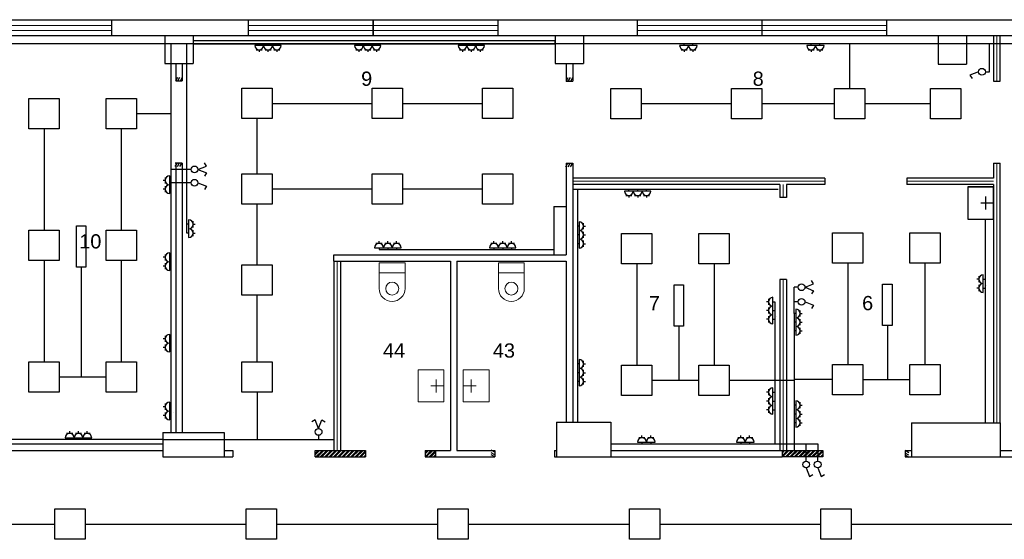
# Model space of a CAD drawing. Header units: millimetres. Extents: x -134161 to 355560, y -27497 to 30328.
# Tile 46 of 95: x 27472 to 42696, y 7842 to 15882. Entities that reach past the tile are written whole.
import ezdxf

# ---------------------------------------------------------------- set-up
doc = ezdxf.new("R2010")
doc.units = ezdxf.units.MM
for name, color, linetype, lineweight in [('1_eksplikacija', 8, 'CONTINUOUS', 15), ('1_ESOSAS_SIENAS', 7, 'CONTINUOUS', 30), ('1_PROJ_SIENAS', 6, 'CONTINUOUS', 25), ('1_sanehnika', 8, 'CONTINUOUS', 15), ('_plans', 7, 'CONTINUOUS', 5), ('AVK-A_uzdevums', 1, 'CONTINUOUS', 30), ('AVK-V_uzdevums', 5, 'CONTINUOUS', 30)]:
    doc.layers.add(name, color=color, linetype=linetype, lineweight=lineweight)
doc.styles.add('PBL', font='arial.ttf')
doc.linetypes.add('BATTING', pattern='A,0.00254,-2.54,[134,ltypeshp.shx,S=2.54,R=0,X=-2.54,Y=0],-5.08,[134,ltypeshp.shx,S=2.54,R=180,X=2.54,Y=0],-2.54', length=10.16254)

# ---------------------------------------------------------------- blocks, each defined once
blk = doc.blocks.new('izlietne')
at = {"layer": '1_ESOSAS_SIENAS', "color": 0}
for p, q in [((-250.4, -398.68), (-250.4, 0)), ((250.5, 0), (-250.4, 0)), ((-250.4, 0), (-250.4, -398.68)), ((0, -197.63), (0, 0)), ((250.5, -398.68), (250.5, 0)), ((250.5, -398.68), (250.5, 0)), ((102.4, -120.05), (-98.7, -120.05)), ((-250.4, -398.68), (250.5, -398.68))]:
    blk.add_line(p, q, dxfattribs=at)
blk = doc.blocks.new('3stavs_sak')
at = {"layer": '1_ESOSAS_SIENAS', "linetype": 'ByBlock', "lineweight": 0}
h = blk.add_hatch(dxfattribs=at)
h.set_pattern_fill('ANSI32', color=8, scale=5, style=0)
h.set_pattern_definition([(45, (-12234.51, 33190.82), (-33.67596, 33.67596), []), (45, (-12212.057, 33190.82), (-33.67596, 33.67596), [])])
h.paths.add_polyline_path([(33741, 9215), (33741, 9116), (33902, 9116), (33902, 9215)])
h.paths.add_polyline_path([(32039, 9215), (32039, 9116), (32821, 9116), (32821, 9215)])
h = blk.add_hatch(dxfattribs=at)
h.set_pattern_fill('ANSI32', color=8, scale=5, style=0)
h.set_pattern_definition([(45, (-4095.89, 33194.42), (-33.67596, 33.67596), []), (45, (-4073.437, 33194.42), (-33.67596, 33.67596), [])])
h.paths.add_polyline_path([(39891, 9116), (39891, 9215), (39261, 9215), (39261, 9116)])
at = {"layer": '1_ESOSAS_SIENAS', "color": 0}
for p, q in [((0, 15882), (66671, 15882)), ((28889, 15882), (28889, 15635)), ((31002, 15882), (31002, 15635)), ((32932, 15882), (32932, 15635)), ((32935, 15882), (32935, 15635)), ((34865, 15882), (34865, 15635)), ((37017, 15882), (37017, 15635)), ((38947, 15882), (38947, 15635)), ((38947, 15882), (38947, 15635)), ((40876, 15882), (40876, 15635)), ((250, 15635), (34988, 15635)), ((29715, 15635), (29715, 15205)), ((30152, 15635), (30152, 15205)), ((34812, 15635), (37052, 15635)), ((35750, 15635), (35750, 15205)), ((36191, 15635), (36191, 15205)), ((36953, 15635), (59595, 15635)), ((41674, 15624), (41674, 15194)), ((42111, 15624), (42111, 15194)), ((29715, 15205), (30152, 15205)), ((29884, 15205), (29884, 14934)), ((29983, 15205), (29983, 14934)), ((35750, 15205), (36191, 15205)), ((35920, 15205), (35920, 14931)), ((36022, 15205), (36022, 14931)), ((41674, 15194), (42111, 15194)), ((29884, 13664), (29884, 9493)), ((29983, 13664), (29983, 9497)), ((35920, 13662), (35920, 12245)), ((36022, 13662), (36022, 9655)), ((35729, 12993), (35729, 12245)), ((35729, 12993), (35920, 12993)), ((32331, 12245), (35920, 12245)), ((32331, 12146), (32331, 12245)), ((32331, 12146), (34131, 12146)), ((34131, 12146), (34131, 9215)), ((34230, 12146), (34230, 9215)), ((34230, 12146), (35920, 12146)), ((35920, 12146), (35920, 9655)), ((35772, 9655), (35772, 9116)), ((35772, 9655), (36611, 9655)), ((36611, 9655), (36611, 9116)), ((41261, 9645), (41261, 9116)), ((41261, 9645), (42630, 9645)), ((42630, 9645), (42630, 9116)), ((29683, 9497), (30632, 9497)), ((29683, 9497), (29683, 9116)), ((30632, 9497), (30632, 9116)), ((27023, 9317), (29683, 9317)), ((26825, 9215), (29683, 9215)), ((30632, 9215), (30769, 9215)), ((30769, 9215), (30769, 9116)), ((33902, 9215), (34131, 9215)), ((34230, 9215), (34819, 9215)), ((35740, 9215), (35772, 9215)), ((35740, 9215), (35740, 9116)), ((36611, 9215), (39261, 9215)), ((39261, 9215), (39261, 9116)), ((41161, 9215), (41261, 9215)), ((42630, 9215), (43326, 9215)), ((29683, 9116), (30769, 9116)), ((33902, 9116), (34819, 9116)), ((35740, 9116), (39261, 9116)), ((41161, 9116), (43326, 9116))]:
    blk.add_line(p, q, dxfattribs=at)
at = {"layer": '1_ESOSAS_SIENAS', "color": 0, "lineweight": 5}
for p, q in [((26959, 15794), (28889, 15794)), ((26959, 15713), (28889, 15713)), ((31002, 15794), (32932, 15794)), ((31002, 15713), (32932, 15713)), ((32935, 15794), (34865, 15794)), ((32935, 15713), (34865, 15713)), ((37017, 15794), (38947, 15794)), ((37017, 15713), (38947, 15713)), ((38947, 15794), (40876, 15794)), ((38947, 15713), (40876, 15713))]:
    blk.add_line(p, q, dxfattribs=at)
at = {"layer": '1_PROJ_SIENAS', "linetype": 'ByBlock'}
for p, q in [((32483, 15635), (32583, 15635)), ((42530, 15635), (42530, 14931)), ((42630, 14931), (42630, 15635)), ((29884, 14934), (29916, 14990)), ((29884, 14934), (29983, 14934)), ((29917, 14934), (29949, 14990)), ((29956, 14934), (29989, 14990)), ((35920, 14931), (35952, 14987)), ((35920, 14931), (36022, 14931)), ((35953, 14931), (35986, 14987)), ((35993, 14931), (36025, 14987)), ((42530, 14931), (42630, 14931)), ((29878, 13665), (29977, 13665)), ((29878, 13609), (29910, 13665)), ((29884, 13665), (29983, 13665)), ((29911, 13609), (29943, 13665)), ((29950, 13609), (29983, 13665)), ((35917, 13606), (35949, 13662)), ((35920, 13662), (36022, 13662)), ((35951, 13606), (35983, 13662)), ((35990, 13606), (36022, 13662)), ((42530, 13661), (42530, 13431)), ((42530, 13661), (42630, 13661)), ((42630, 9645), (42630, 13661)), ((39921, 13432), (36022, 13432)), ((39921, 13432), (39921, 13331)), ((42530, 13431), (41191, 13431)), ((41191, 13431), (41191, 13331)), ((39226, 13332), (36022, 13332)), ((39226, 13332), (39226, 13132)), ((39921, 13332), (39326, 13332)), ((39326, 13332), (39326, 13132)), ((42530, 13331), (41191, 13331)), ((42530, 13331), (42530, 9645)), ((39326, 13132), (39226, 13132)), ((32331, 12146), (32331, 9215)), ((32431, 12146), (32431, 9215)), ((39326, 11862), (39226, 11862)), ((39226, 11862), (39226, 9215)), ((39326, 11862), (39326, 9215)), ((32039, 9215), (32821, 9215)), ((32039, 9116), (32039, 9215)), ((32821, 9215), (32821, 9116)), ((33741, 9215), (33902, 9215)), ((33741, 9215), (33741, 9116)), ((33902, 9215), (33902, 9116)), ((34819, 9188), (34763, 9221)), ((34819, 9149), (34763, 9181)), ((34819, 9116), (34763, 9148)), ((34819, 9215), (34819, 9116)), ((39261, 9215), (39891, 9215)), ((39891, 9215), (39891, 9116)), ((41161, 9215), (41161, 9116)), ((41217, 9182), (41161, 9215)), ((41217, 9143), (41161, 9175)), ((41217, 9110), (41161, 9142)), ((32039, 9116), (32821, 9116)), ((33741, 9116), (33902, 9116)), ((39891, 9116), (39261, 9116))]:
    blk.add_line(p, q, dxfattribs=at)
at = {"layer": '1_PROJ_SIENAS', "color": 8, "linetype": 'BATTING', "lineweight": 0, "ltscale": 3}
for p, q in [((42580, 15635), (42580, 14931)), ((42580, 13661), (42580, 9645)), ((39921, 13382), (36022, 13382)), ((39276, 13332), (39276, 13132)), ((42530, 13381), (41191, 13381)), ((32381, 12146), (32381, 9215)), ((39276, 11862), (39276, 9215))]:
    blk.add_line(p, q, dxfattribs=at)
at = {"layer": '1_sanehnika', "color": 8, "lineweight": 0}
for p, q in [((33032, 12121), (33032, 11723)), ((33431, 12121), (33032, 12121)), ((33431, 12121), (33431, 11723)), ((34876, 12121), (34876, 11723)), ((35274, 12121), (34876, 12121)), ((35274, 12121), (35274, 11723)), ((33431, 11963), (33032, 11963)), ((35274, 11963), (34876, 11963)), ((33633, 10465), (34031, 10465)), ((33633, 9968), (33633, 10465)), ((33633, 10465), (34031, 10465)), ((34031, 10465), (34031, 9968)), ((34729, 10465), (34330, 10465)), ((34330, 10465), (34330, 9968)), ((34729, 10465), (34330, 10465)), ((34729, 9968), (34729, 10465)), ((33830, 10215), (34031, 10215)), ((33911, 10317), (33911, 10116)), ((34531, 10215), (34330, 10215)), ((34450, 10317), (34450, 10116)), ((33633, 9968), (34031, 9968)), ((34031, 9968), (33633, 9968)), ((34729, 9968), (34330, 9968)), ((34330, 9968), (34729, 9968))]:
    blk.add_line(p, q, dxfattribs=at)
for points in [[(33032, 11723), (33032, 11670), (33050, 11617), (33088, 11582)], [(33229, 11821), (33177, 11821), (33131, 11776), (33131, 11723)], [(33131, 11723), (33131, 11666), (33177, 11620), (33229, 11620)], [(33332, 11723), (33332, 11776), (33286, 11821), (33229, 11821)], [(33229, 11620), (33286, 11620), (33332, 11666), (33332, 11723)], [(33371, 11582), (33409, 11617), (33431, 11670), (33431, 11723)], [(34876, 11723), (34876, 11670), (34893, 11617), (34932, 11582)], [(35073, 11821), (35020, 11821), (34974, 11776), (34974, 11723)], [(34974, 11723), (34974, 11666), (35020, 11620), (35073, 11620)], [(35175, 11723), (35175, 11776), (35130, 11821), (35073, 11821)], [(35073, 11620), (35130, 11620), (35175, 11666), (35175, 11723)], [(35214, 11582), (35253, 11617), (35274, 11670), (35274, 11723)], [(33088, 11582), (33127, 11543), (33177, 11522), (33229, 11522)], [(33229, 11522), (33282, 11522), (33335, 11543), (33371, 11582)], [(34932, 11582), (34971, 11543), (35020, 11522), (35073, 11522)], [(35073, 11522), (35126, 11522), (35179, 11543), (35214, 11582)]]:
    blk.add_open_spline(points, degree=3, dxfattribs=at)
at = {"layer": '1_sanehnika', "linetype": 'ByBlock', "rotation": 270.0101832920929}
blk.add_blockref('izlietne', (42530, 13047), dxfattribs=at)
at = {"layer": '1_eksplikacija', "linetype": 'ByBlock', "style": 'PBL'}
for s, p in [('9', (32751, 14859)), ('8', (38805, 14859)), ('10', (28393, 12342)), ('7', (37200, 11387)), ('6', (40497, 11387)), ('44', (33089, 10653)), ('43', (34788, 10653))]:
    blk.add_text(s, height=220, dxfattribs=at).set_placement(p)

msp = doc.modelspace()

# ---------------------------------------------------------------- linework, layer by layer
at = {"layer": 'AVK-A_uzdevums', "color": 4}
for p, q in [((35750, 15554), (30152, 15554)), ((30152, 15510), (35750, 15510))]:
    msp.add_line(p, q, dxfattribs=at)
at = {"layer": 'AVK-A_uzdevums'}
for p, q in [((35750, 15510), (35750, 15554)), ((53595, 15510), (9310, 15510)), ((30152, 15510), (35750, 15510)), ((39197, 13257), (36022, 13257)), ((36094, 13257), (36094, 9655)), ((42397, 12796), (42397, 9645)), ((39145, 11518), (39145, 9320)), ((39444, 11337), (39444, 9215)), ((36611, 9320), (39444, 9320))]:
    msp.add_line(p, q, dxfattribs=at)
at = {"layer": 'AVK-A_uzdevums', "color": 1}
for p, q in [((29816, 9497), (29816, 15510)), ((30058, 12580), (30058, 15510)), ((33028, 12327), (35729, 12327)), ((29683, 9387), (702, 9387))]:
    msp.add_line(p, q, dxfattribs=at)
at = {"layer": 'AVK-A_uzdevums', "color": 5}
for p, q in [((40306, 14819), (40306, 15510)), ((42466, 15077), (42466, 15510)), ((42297, 15076), (42165, 15022)), ((42402, 15076), (42466, 15077)), ((42165, 15022), (42196, 14972)), ((31378, 14586), (32923, 14586)), ((33393, 14586), (34626, 14586)), ((37080, 14584), (38477, 14584)), ((38947, 14584), (40071, 14584)), ((40541, 14584), (41553, 14584)), ((29278, 14428), (29816, 14428)), ((31143, 13498), (31143, 14352)), ((30058, 13565), (29816, 13565)), ((30122, 13565), (30058, 13565)), ((30228, 13565), (30360, 13618)), ((30228, 13565), (30360, 13511)), ((30360, 13618), (30329, 13668)), ((30360, 13511), (30329, 13461)), ((31378, 13263), (32923, 13263)), ((33393, 13263), (34626, 13263)), ((31143, 12087), (31143, 13028)), ((39508, 11742), (39444, 11742)), ((39444, 11337), (39444, 11742)), ((39614, 11742), (39746, 11796)), ((39614, 11742), (39746, 11689)), ((39746, 11796), (39715, 11846)), ((31143, 10590), (31143, 11618)), ((39746, 11689), (39715, 11638)), ((38442, 10302), (39444, 10302)), ((40039, 10313), (39444, 10313)), ((31143, 10120), (31143, 9387)), ((32039, 9689), (31989, 9658)), ((32093, 9557), (32039, 9689)), ((32093, 9557), (32146, 9689)), ((32146, 9689), (32196, 9658)), ((32093, 9451), (32093, 9387)), ((29683, 9387), (32331, 9387)), ((39444, 9320), (39811, 9320)), ((39811, 9320), (39811, 9116)), ((39811, 9052), (39811, 9116)), ((39810, 8946), (39863, 8814)), ((39863, 8814), (39914, 8844)), ((25523, 8076), (28014, 8076)), ((28484, 8076), (30975, 8076)), ((31445, 8076), (33937, 8076)), ((34407, 8076), (36898, 8076)), ((37368, 8076), (39859, 8076)), ((40329, 8076), (42821, 8076))]:
    msp.add_line(p, q, dxfattribs=at)
at = {"layer": 'AVK-A_uzdevums', "color": 3}
for p, q in [((30058, 13359), (29816, 13359)), ((30122, 13359), (30058, 13359)), ((30228, 13359), (30360, 13306)), ((30360, 13306), (30329, 13255)), ((28423, 12051), (28423, 10355)), ((39508, 11516), (39444, 11516)), ((39614, 11516), (39746, 11463)), ((39746, 11463), (39715, 11413)), ((37663, 11138), (37663, 10302)), ((40887, 11151), (40887, 10313)), ((39628, 9320), (39628, 9116)), ((39632, 9052), (39633, 9116)), ((39632, 8946), (39685, 8814)), ((39685, 8814), (39735, 8844))]:
    msp.add_line(p, q, dxfattribs=at)
for points in [[(28350, 12691), (28496, 12691), (28496, 12051), (28350, 12051)], [(37590, 11779), (37736, 11779), (37736, 11138), (37590, 11138)], [(40814, 11792), (40960, 11792), (40960, 11151), (40814, 11151)]]:
    msp.add_lwpolyline(points, close=True, dxfattribs=at)
at = {"layer": 'AVK-A_uzdevums', "color": 5}
for centre in [(42350, 15076), (30175, 13565), (39561, 11742), (32093, 9504), (39810, 8999)]:
    msp.add_circle(centre, 52.7, dxfattribs=at)
at = {"layer": 'AVK-A_uzdevums', "color": 3}
for centre in [(30175, 13359), (39561, 11516), (39632, 8999)]:
    msp.add_circle(centre, 52.7, dxfattribs=at)
at = {"layer": 'AVK-V_uzdevums', "color": 4}
for p, q in [((31243, 15484), (31107, 15484)), ((31129, 15416), (31175, 15416)), ((31175, 15484), (31175, 15510)), ((31175, 15416), (31222, 15416)), ((31175, 15416), (31175, 15383)), ((31379, 15484), (31243, 15484)), ((31265, 15416), (31311, 15416)), ((31311, 15484), (31311, 15510)), ((31311, 15416), (31358, 15416)), ((31311, 15416), (31311, 15383)), ((31515, 15484), (31379, 15484)), ((31401, 15416), (31447, 15416)), ((31447, 15484), (31447, 15510)), ((31447, 15416), (31494, 15416)), ((31447, 15416), (31447, 15383)), ((32785, 15484), (32649, 15484)), ((32671, 15416), (32717, 15416)), ((32717, 15484), (32717, 15510)), ((32717, 15416), (32764, 15416)), ((32717, 15416), (32717, 15383)), ((32921, 15484), (32785, 15484)), ((32807, 15416), (32853, 15416)), ((32853, 15484), (32853, 15510)), ((32853, 15416), (32900, 15416)), ((32853, 15416), (32853, 15383)), ((33057, 15484), (32921, 15484)), ((32942, 15416), (32989, 15416)), ((32989, 15484), (32989, 15510)), ((32989, 15416), (33036, 15416)), ((32989, 15416), (32989, 15383)), ((34386, 15484), (34250, 15484)), ((34272, 15416), (34318, 15416)), ((34318, 15484), (34318, 15510)), ((34318, 15416), (34365, 15416)), ((34318, 15416), (34318, 15383)), ((34522, 15484), (34386, 15484)), ((34408, 15416), (34454, 15416)), ((34454, 15484), (34454, 15510)), ((34454, 15416), (34501, 15416)), ((34454, 15416), (34454, 15383)), ((34658, 15484), (34522, 15484)), ((34544, 15416), (34590, 15416)), ((34590, 15484), (34590, 15510)), ((34590, 15416), (34637, 15416)), ((34590, 15416), (34590, 15383))]:
    msp.add_line(p, q, dxfattribs=at)
at = {"layer": 'AVK-V_uzdevums', "color": 1}
for p, q in [((37812, 15484), (37676, 15484)), ((37698, 15416), (37744, 15416)), ((37744, 15484), (37744, 15510)), ((37744, 15416), (37791, 15416)), ((37744, 15416), (37744, 15383)), ((37948, 15484), (37812, 15484)), ((37834, 15416), (37880, 15416)), ((37880, 15484), (37880, 15510)), ((37880, 15416), (37927, 15416)), ((37880, 15416), (37880, 15383)), ((39776, 15484), (39640, 15484)), ((39662, 15416), (39708, 15416)), ((39708, 15484), (39708, 15510)), ((39708, 15416), (39755, 15416)), ((39708, 15416), (39708, 15383)), ((39912, 15484), (39776, 15484)), ((39798, 15416), (39844, 15416)), ((39844, 15484), (39844, 15510)), ((39844, 15416), (39891, 15416)), ((39844, 15416), (39844, 15383)), ((29723, 13442), (29723, 13396)), ((29791, 13328), (29791, 13464)), ((29723, 13396), (29690, 13396)), ((29723, 13260), (29690, 13260)), ((29723, 13396), (29723, 13349)), ((29723, 13306), (29723, 13260)), ((29723, 13260), (29723, 13213)), ((29791, 13396), (29816, 13396)), ((29791, 13192), (29791, 13328)), ((29791, 13260), (29816, 13260)), ((36891, 13231), (36891, 13257)), ((37027, 13231), (37027, 13257)), ((37163, 13231), (37163, 13257)), ((36959, 13231), (36823, 13231)), ((36844, 13163), (36891, 13163)), ((36891, 13163), (36938, 13163)), ((36891, 13163), (36891, 13130)), ((37095, 13231), (36959, 13231)), ((36980, 13163), (37027, 13163)), ((37027, 13163), (37074, 13163)), ((37027, 13163), (37027, 13130)), ((37231, 13231), (37095, 13231)), ((37116, 13163), (37163, 13163)), ((37163, 13163), (37209, 13163)), ((37163, 13163), (37163, 13130)), ((30084, 12716), (30058, 12716)), ((30084, 12784), (30084, 12648)), ((30084, 12648), (30084, 12512)), ((30152, 12716), (30152, 12763)), ((30152, 12669), (30152, 12716)), ((30152, 12716), (30185, 12716)), ((36120, 12688), (36094, 12688)), ((36120, 12756), (36120, 12620)), ((36188, 12688), (36188, 12734)), ((36188, 12641), (36188, 12688)), ((36188, 12688), (36220, 12688)), ((30084, 12580), (30058, 12580)), ((30152, 12580), (30152, 12627)), ((30152, 12533), (30152, 12580)), ((30152, 12580), (30185, 12580)), ((36120, 12552), (36094, 12552)), ((36120, 12620), (36120, 12484)), ((36120, 12484), (36120, 12348)), ((36188, 12552), (36188, 12598)), ((36188, 12505), (36188, 12552)), ((36188, 12552), (36220, 12552)), ((32960, 12353), (33096, 12353)), ((33028, 12421), (32981, 12421)), ((33028, 12421), (33028, 12453)), ((33075, 12421), (33028, 12421)), ((33028, 12353), (33028, 12327)), ((33096, 12353), (33232, 12353)), ((33164, 12421), (33117, 12421)), ((33164, 12421), (33164, 12453)), ((33210, 12421), (33164, 12421)), ((33164, 12353), (33164, 12327)), ((33232, 12353), (33368, 12353)), ((33300, 12421), (33253, 12421)), ((33300, 12421), (33300, 12453)), ((33346, 12421), (33300, 12421)), ((33300, 12353), (33300, 12327)), ((34737, 12353), (34872, 12353)), ((34805, 12421), (34758, 12421)), ((34805, 12421), (34805, 12453)), ((34851, 12421), (34805, 12421)), ((34805, 12353), (34805, 12327)), ((34872, 12353), (35008, 12353)), ((34940, 12421), (34894, 12421)), ((34940, 12421), (34940, 12453)), ((34987, 12421), (34940, 12421)), ((34940, 12353), (34940, 12327)), ((35008, 12353), (35144, 12353)), ((35076, 12421), (35030, 12421)), ((35076, 12421), (35076, 12453)), ((35123, 12421), (35076, 12421)), ((35076, 12353), (35076, 12327)), ((36120, 12416), (36094, 12416)), ((36188, 12416), (36188, 12463)), ((36188, 12369), (36188, 12416)), ((36188, 12416), (36220, 12416)), ((29723, 12205), (29690, 12205)), ((29723, 12251), (29723, 12205)), ((29723, 12205), (29723, 12158)), ((29791, 12137), (29791, 12273)), ((29791, 12205), (29816, 12205)), ((29723, 12069), (29690, 12069)), ((29723, 12115), (29723, 12069)), ((29723, 12069), (29723, 12022)), ((29791, 12001), (29791, 12137)), ((29791, 12069), (29816, 12069)), ((42303, 11913), (42303, 11866)), ((42371, 11798), (42371, 11934)), ((42303, 11866), (42270, 11866)), ((42303, 11730), (42270, 11730)), ((42303, 11866), (42303, 11819)), ((42303, 11777), (42303, 11730)), ((42303, 11730), (42303, 11683)), ((42371, 11866), (42397, 11866)), ((42371, 11662), (42371, 11798)), ((42371, 11730), (42397, 11730)), ((39119, 11450), (39119, 11586)), ((39051, 11518), (39019, 11518)), ((39051, 11565), (39051, 11518)), ((39051, 11518), (39051, 11471)), ((39051, 11429), (39051, 11382)), ((39119, 11518), (39145, 11518)), ((39119, 11314), (39119, 11450)), ((39051, 11382), (39019, 11382)), ((39051, 11382), (39051, 11335)), ((39051, 11293), (39051, 11246)), ((39119, 11382), (39145, 11382)), ((39119, 11178), (39119, 11314)), ((39470, 11337), (39444, 11337)), ((39470, 11405), (39470, 11270)), ((39470, 11270), (39470, 11134)), ((39538, 11337), (39538, 11384)), ((39538, 11291), (39538, 11337)), ((39538, 11337), (39571, 11337)), ((39051, 11246), (39019, 11246)), ((39051, 11246), (39051, 11199)), ((39119, 11246), (39145, 11246)), ((39470, 11202), (39444, 11202)), ((39470, 11134), (39470, 10998)), ((39538, 11202), (39538, 11248)), ((39538, 11155), (39538, 11202)), ((39538, 11202), (39571, 11202)), ((29723, 10992), (29723, 10945)), ((29791, 10877), (29791, 11013)), ((39470, 11066), (39444, 11066)), ((39538, 11066), (39538, 11112)), ((39538, 11019), (39538, 11066)), ((39538, 11066), (39571, 11066)), ((29723, 10945), (29690, 10945)), ((29723, 10809), (29690, 10809)), ((29723, 10945), (29723, 10899)), ((29723, 10856), (29723, 10809)), ((29723, 10809), (29723, 10763)), ((29791, 10945), (29816, 10945)), ((29791, 10742), (29791, 10877)), ((29791, 10809), (29816, 10809)), ((36120, 10555), (36094, 10555)), ((36120, 10623), (36120, 10488)), ((36188, 10555), (36188, 10602)), ((36188, 10509), (36188, 10555)), ((36188, 10555), (36220, 10555)), ((36120, 10420), (36094, 10420)), ((36120, 10488), (36120, 10352)), ((36188, 10420), (36188, 10466)), ((36188, 10373), (36188, 10420)), ((36188, 10420), (36220, 10420)), ((36120, 10284), (36094, 10284)), ((36120, 10352), (36120, 10216)), ((36188, 10284), (36188, 10330)), ((36188, 10237), (36188, 10284)), ((36188, 10284), (36220, 10284)), ((39051, 10117), (39019, 10117)), ((39051, 10164), (39051, 10117)), ((39051, 10117), (39051, 10070)), ((39119, 10049), (39119, 10185)), ((39119, 10117), (39145, 10117)), ((39119, 9913), (39119, 10049)), ((29723, 9941), (29723, 9894)), ((29791, 9826), (29791, 9962)), ((39051, 9981), (39019, 9981)), ((39051, 10028), (39051, 9981)), ((39051, 9981), (39051, 9934)), ((39119, 9981), (39145, 9981)), ((39119, 9777), (39119, 9913)), ((39470, 9916), (39444, 9916)), ((39470, 9984), (39470, 9848)), ((39538, 9916), (39538, 9963)), ((39538, 9869), (39538, 9916)), ((39538, 9916), (39571, 9916)), ((29723, 9894), (29690, 9894)), ((29723, 9758), (29690, 9758)), ((29723, 9894), (29723, 9847)), ((29723, 9805), (29723, 9758)), ((29723, 9758), (29723, 9712)), ((29791, 9894), (29816, 9894)), ((29791, 9690), (29791, 9826)), ((29791, 9758), (29816, 9758)), ((39051, 9845), (39019, 9845)), ((39051, 9892), (39051, 9845)), ((39051, 9845), (39051, 9798)), ((39119, 9845), (39145, 9845)), ((39470, 9780), (39444, 9780)), ((39470, 9848), (39470, 9712)), ((39538, 9780), (39538, 9827)), ((39538, 9734), (39538, 9780)), ((39538, 9780), (39571, 9780)), ((39470, 9644), (39444, 9644)), ((39470, 9712), (39470, 9576)), ((39538, 9644), (39538, 9691)), ((39538, 9598), (39538, 9644)), ((39538, 9644), (39571, 9644)), ((28245, 9481), (28198, 9481)), ((28245, 9481), (28245, 9514)), ((28292, 9481), (28245, 9481)), ((28381, 9481), (28334, 9481)), ((28381, 9481), (28381, 9514)), ((28428, 9481), (28381, 9481)), ((28517, 9481), (28470, 9481)), ((28517, 9481), (28517, 9514)), ((28564, 9481), (28517, 9481)), ((37093, 9414), (37093, 9446)), ((37229, 9414), (37229, 9446)), ((38622, 9414), (38622, 9446)), ((38758, 9414), (38758, 9446)), ((28177, 9413), (28313, 9413)), ((28245, 9413), (28245, 9387)), ((28313, 9413), (28449, 9413)), ((28381, 9413), (28381, 9387)), ((28449, 9413), (28585, 9413)), ((28517, 9413), (28517, 9387)), ((37025, 9346), (37161, 9346)), ((37093, 9414), (37046, 9414)), ((37139, 9414), (37093, 9414)), ((37093, 9346), (37093, 9320)), ((37161, 9346), (37297, 9346)), ((37229, 9414), (37182, 9414)), ((37275, 9414), (37229, 9414)), ((37229, 9346), (37229, 9320)), ((38554, 9346), (38690, 9346)), ((38622, 9414), (38576, 9414)), ((38669, 9414), (38622, 9414)), ((38622, 9346), (38622, 9320)), ((38690, 9346), (38826, 9346)), ((38758, 9414), (38711, 9414)), ((38805, 9414), (38758, 9414)), ((38758, 9346), (38758, 9320))]:
    msp.add_line(p, q, dxfattribs=at)
at = {"layer": 'AVK-V_uzdevums', "color": 5}
for p, q in [((27849, 14193), (27849, 12626)), ((29043, 14193), (29043, 12626)), ((27849, 12157), (27849, 10590)), ((29043, 12157), (29043, 10590)), ((37013, 12104), (37013, 10537)), ((38207, 12104), (38207, 10537)), ((40274, 12115), (40274, 10548)), ((41468, 12115), (41468, 10548)), ((28084, 10355), (28808, 10355)), ((37248, 10302), (37972, 10302)), ((40509, 10313), (41233, 10313))]:
    msp.add_line(p, q, dxfattribs=at)
for points in [[(30908, 14821), (31378, 14821), (31378, 14352), (30908, 14352)], [(32923, 14821), (33393, 14821), (33393, 14352), (32923, 14352)], [(34626, 14821), (35095, 14821), (35095, 14352), (34626, 14352)], [(36611, 14819), (37080, 14819), (37080, 14349), (36611, 14349)], [(38477, 14819), (38947, 14819), (38947, 14349), (38477, 14349)], [(40071, 14819), (40541, 14819), (40541, 14349), (40071, 14349)], [(41553, 14819), (42022, 14819), (42022, 14349), (41553, 14349)], [(27614, 14663), (28084, 14663), (28084, 14193), (27614, 14193)], [(28808, 14663), (29278, 14663), (29278, 14193), (28808, 14193)], [(30908, 13498), (31378, 13498), (31378, 13028), (30908, 13028)], [(32923, 13498), (33393, 13498), (33393, 13028), (32923, 13028)], [(34626, 13498), (35095, 13498), (35095, 13028), (34626, 13028)], [(27614, 12626), (28084, 12626), (28084, 12157), (27614, 12157)], [(28808, 12626), (29278, 12626), (29278, 12157), (28808, 12157)], [(36778, 12573), (37248, 12573), (37248, 12104), (36778, 12104)], [(37972, 12573), (38442, 12573), (38442, 12104), (37972, 12104)], [(40039, 12584), (40509, 12584), (40509, 12115), (40039, 12115)], [(41233, 12584), (41703, 12584), (41703, 12115), (41233, 12115)], [(30908, 12087), (31378, 12087), (31378, 11618), (30908, 11618)], [(27614, 10590), (28084, 10590), (28084, 10120), (27614, 10120)], [(28808, 10590), (29278, 10590), (29278, 10120), (28808, 10120)], [(30908, 10590), (31378, 10590), (31378, 10120), (30908, 10120)], [(36778, 10537), (37248, 10537), (37248, 10067), (36778, 10067)], [(37972, 10537), (38442, 10537), (38442, 10067), (37972, 10067)], [(40039, 10548), (40509, 10548), (40509, 10079), (40039, 10079)], [(41233, 10548), (41703, 10548), (41703, 10079), (41233, 10079)], [(28014, 8311), (28484, 8311), (28484, 7842), (28014, 7842)], [(28014, 8311), (28484, 8311), (28484, 7842), (28014, 7842)], [(30975, 8311), (31445, 8311), (31445, 7842), (30975, 7842)], [(30975, 8311), (31445, 8311), (31445, 7842), (30975, 7842)], [(33937, 8311), (34407, 8311), (34407, 7842), (33937, 7842)], [(33937, 8311), (34407, 8311), (34407, 7842), (33937, 7842)], [(36898, 8311), (37368, 8311), (37368, 7842), (36898, 7842)], [(36898, 8311), (37368, 8311), (37368, 7842), (36898, 7842)], [(39859, 8311), (40329, 8311), (40329, 7842), (39859, 7842)], [(39859, 8311), (40329, 8311), (40329, 7842), (39859, 7842)], [(39859, 8311), (40329, 8311), (40329, 7842), (39859, 7842)]]:
    msp.add_lwpolyline(points, close=True, dxfattribs=at)
at = {"layer": 'AVK-V_uzdevums', "color": 4}
for centre in [(31175, 15484), (31311, 15484), (31447, 15484), (32717, 15484), (32853, 15484), (32989, 15484), (34318, 15484), (34454, 15484), (34590, 15484)]:
    msp.add_arc(centre, 68, 180, 0, dxfattribs=at)
at = {"layer": 'AVK-V_uzdevums', "color": 1}
for centre, start, end in [((37744, 15484), 180, 0), ((37880, 15484), 180, 0), ((39708, 15484), 180, 0), ((39844, 15484), 180, 0), ((29791, 13396), 90, 270), ((29791, 13260), 90, 270), ((36891, 13231), 180, 0), ((37027, 13231), 180, 0), ((37163, 13231), 180, 0), ((30084, 12716), 270, 90), ((30084, 12580), 270, 90), ((36120, 12688), 270, 90), ((36120, 12552), 270, 90), ((36120, 12416), 270, 90), ((33028, 12353), 0, 180), ((33164, 12353), 0, 180), ((33300, 12353), 0, 180), ((34805, 12353), 0, 180), ((34940, 12353), 0, 180), ((35076, 12353), 0, 180), ((29791, 12205), 90, 270), ((29791, 12069), 90, 270), ((42371, 11866), 90, 270), ((42371, 11730), 90, 270), ((39119, 11518), 90, 270), ((39119, 11382), 90, 270), ((39119, 11246), 90, 270), ((39470, 11337), 270, 90), ((39470, 11202), 270, 90), ((39470, 11066), 270, 90), ((29791, 10945), 90, 270), ((29791, 10809), 90, 270), ((36120, 10555), 270, 90), ((36120, 10420), 270, 90), ((36120, 10284), 270, 90), ((39119, 10117), 90, 270), ((39119, 9981), 90, 270), ((29791, 9894), 90, 270), ((39119, 9845), 90, 270), ((39470, 9916), 270, 90), ((29791, 9758), 90, 270), ((39470, 9780), 270, 90), ((39470, 9644), 270, 90), ((28245, 9413), 0, 180), ((28381, 9413), 0, 180), ((28517, 9413), 0, 180), ((37093, 9346), 0, 180), ((37229, 9346), 0, 180), ((38622, 9346), 0, 180), ((38758, 9346), 0, 180)]:
    msp.add_arc(centre, 68, start, end, dxfattribs=at)
at = {"layer": 'AVK-V_uzdevums', "color": 18, "true_color": 0x000000}
for centre, start, end in [((42371, 11730), 35.9088, 36.5466), ((39119, 11246), 35.9088, 36.5466), ((29791, 9758), 35.9088, 36.5466), ((27936, 8087), 305.9088, 306.5466)]:
    msp.add_arc(centre, 68, start, end, dxfattribs=at)

# ---------------------------------------------------------------- block references
at = {"layer": '_plans'}
msp.add_blockref('3stavs_sak', (0, 0), dxfattribs=at)

doc.saveas('drawing.dxf')
